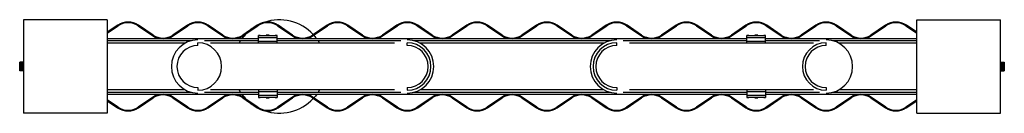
# Paper-space layout '_Inferior' of a CAD drawing. Header units: millimetres. Extents: x -529 to 529, y -50 to 50.
import ezdxf

# ---------------------------------------------------------------- set-up
doc = ezdxf.new("R2010")
doc.units = ezdxf.units.MM

psp = doc.layouts.new('_Inferior')

# ---------------------------------------------------------------- linework, layer by layer
at = {"color": 7, "linetype": 'Continuous', "lineweight": 25}
for p, q in [((-525, 50), (-525, -50)), ((-435, 50), (-525, 50)), ((-435, 50), (-435, -50)), ((-423.7, 44.2), (-435, 36.6)), ((-435, 35.6), (-423.2, 43.5)), ((-401.8, 43.5), (-386.2, 33)), ((-385.7, 33.7), (-401.3, 44.2)), ((-348.7, 44.2), (-364.3, 33.7)), ((-363.8, 33), (-348.2, 43.5)), ((-326.8, 43.5), (-311.2, 33)), ((-310.7, 33.7), (-326.3, 44.2)), ((-273.7, 44.2), (-289.3, 33.7)), ((-288.8, 33), (-273.2, 43.5)), ((-251.8, 43.5), (-236.2, 33)), ((-235.7, 33.7), (-251.3, 44.2)), ((-198.7, 44.2), (-214.3, 33.7)), ((-213.8, 33), (-198.2, 43.5)), ((-176.8, 43.5), (-161.2, 33)), ((-160.7, 33.7), (-176.3, 44.2)), ((-123.6, 44.3), (-139.3, 33.7)), ((-138.8, 33), (-123.2, 43.6)), ((-101.8, 43.5), (-86.2, 33)), ((-85.7, 33.7), (-101.3, 44.2)), ((-48.7, 44.2), (-64.3, 33.7)), ((-63.8, 33), (-48.2, 43.5)), ((-26.8, 43.5), (-11.2, 33)), ((-10.7, 33.7), (-26.3, 44.2)), ((26.3, 44.2), (10.7, 33.7)), ((11.2, 33), (26.8, 43.5)), ((48.2, 43.5), (63.8, 33)), ((64.3, 33.7), (48.7, 44.2)), ((101.3, 44.2), (85.7, 33.7)), ((86.2, 33), (101.8, 43.5)), ((123.2, 43.6), (138.8, 33)), ((139.3, 33.7), (123.6, 44.3)), ((176.3, 44.2), (160.7, 33.7)), ((161.2, 33), (176.8, 43.5)), ((198.2, 43.5), (213.8, 33)), ((214.3, 33.7), (198.7, 44.2)), ((251.3, 44.2), (235.7, 33.7)), ((236.2, 33), (251.8, 43.5)), ((273.2, 43.5), (288.8, 33)), ((289.3, 33.7), (273.7, 44.2)), ((326.3, 44.2), (310.7, 33.7)), ((311.2, 33), (326.8, 43.5)), ((348.2, 43.5), (363.8, 33)), ((364.3, 33.7), (348.7, 44.2)), ((401.2, 44.2), (385.7, 33.7)), ((386.2, 33), (401.7, 43.5)), ((423.3, 43.5), (435, 35.6)), ((435, 36.6), (423.8, 44.2)), ((435, -50), (435, 50)), ((435, 50), (525, 50)), ((525, -50), (525, 50)), ((-272.5, 25), (-272.5, 33.3)), ((-272.5, 33), (-252.5, 33)), ((-270.5, 33.3), (-264, 33.3)), ((-264, 33.6), (-264, 33.2)), ((-261, 33.6), (-264, 33.6)), ((-261, 33.2), (-261, 33.6)), ((-261, 33.3), (-254.5, 33.3)), ((-252.5, 25), (-252.5, 33.3)), ((252.5, 25), (252.5, 33.3)), ((252.5, 33), (272.5, 33)), ((254.5, 33.3), (261, 33.3)), ((261, 33.6), (261, 33.2)), ((264, 33.6), (261, 33.6)), ((264, 33.2), (264, 33.6)), ((264, 33.3), (270.5, 33.3)), ((272.5, 25), (272.5, 33.3)), ((-272.5, 29.6), (-435, 29.6)), ((-344.5, 27.6), (-435, 27.6)), ((-351.2, 25), (-435, 25)), ((-337.5, 22.5), (-337.5, 25.4)), ((-272.5, 27.6), (-330.5, 27.6)), ((-126.2, 25), (-323.8, 25)), ((-293.3, 25), (-291.7, 27.6)), ((-272.5, 30.9), (-252.5, 30.9)), ((-272.5, 27.1), (-252.5, 27.1)), ((-272.5, 27), (-252.5, 27)), ((252.5, 29.6), (-252.5, 29.6)), ((-119.5, 27.6), (-252.5, 27.6)), ((-208.3, 27.6), (-206.7, 25)), ((-112.5, 22.5), (-112.5, 25.4)), ((105.5, 27.6), (-105.5, 27.6)), ((98.8, 25), (-98.8, 25)), ((112.5, 22.5), (112.5, 25.4)), ((252.5, 27.6), (119.5, 27.6)), ((323.8, 25), (126.2, 25)), ((252.5, 30.9), (272.5, 30.9)), ((252.5, 27.1), (272.5, 27.1)), ((252.5, 27), (272.5, 27)), ((435, 29.6), (272.5, 29.6)), ((330.5, 27.6), (272.5, 27.6)), ((337.5, 22.5), (337.5, 25.4)), ((435, 27.6), (344.5, 27.6)), ((435, 25), (351.2, 25)), ((-529, -4.4), (-529, 4.4)), ((-525, 3.9), (-529, 3.9)), ((-525, 3.6), (-529, 3.6)), ((-525, 3.1), (-529, 3.1)), ((-525, 2.6), (-529, 2.6)), ((-525, 2), (-529, 2)), ((-525, 1.4), (-529, 1.4)), ((-525, 0.7), (-529, 0.7)), ((-525, 0), (-529, 0)), ((-525.1, 4.5), (-528.9, 4.5)), ((-528.9, 4.5), (-528.9, 4.5)), ((-525.1, 4.5), (-528.9, 4.5)), ((-525.1, 4.3), (-528.9, 4.3)), ((-528.9, 4.4), (-528.9, 4.3)), ((-525.1, 4.4), (-528.9, 4.4)), ((-528.9, 4.2), (-528.9, 4.1)), ((-525.1, 4.2), (-528.9, 4.2)), ((-525.1, 4.1), (-528.9, 4.1)), ((-528.9, 3.9), (-528.9, 3.8)), ((-525.1, 3.9), (-528.9, 3.9)), ((-525.1, 3.8), (-528.9, 3.8)), ((-528.9, 3.5), (-528.9, 3.4)), ((-525.1, 3.5), (-528.9, 3.5)), ((-525.1, 3.4), (-528.9, 3.4)), ((-528.9, 3), (-528.9, 2.8)), ((-525.1, 3), (-528.9, 3)), ((-525.1, 2.8), (-528.9, 2.8)), ((-528.9, 2.4), (-528.9, 2.3)), ((-525.1, 2.4), (-528.9, 2.4)), ((-525.1, 2.3), (-528.9, 2.3)), ((-528.9, 1.8), (-528.9, 1.6)), ((-525.1, 1.8), (-528.9, 1.8)), ((-525.1, 1.6), (-528.9, 1.6)), ((-528.9, 1.2), (-528.9, 0.9)), ((-525.1, 1.2), (-528.9, 1.2)), ((-525.1, 0.9), (-528.9, 0.9)), ((-528.9, 0.5), (-528.9, 0.2)), ((-525.1, 0.5), (-528.9, 0.5)), ((-525.1, 0.2), (-528.9, 0.2)), ((-525.1, 4.5), (-525.1, 4.5)), ((-525.1, 4.3), (-525.1, 4.4)), ((-525.1, 4.1), (-525.1, 4.2)), ((-525.1, 3.8), (-525.1, 3.9)), ((-525.1, 3.4), (-525.1, 3.5)), ((-525.1, 2.8), (-525.1, 3)), ((-525.1, 2.3), (-525.1, 2.4)), ((-525.1, 1.6), (-525.1, 1.8)), ((-525.1, 0.9), (-525.1, 1.2)), ((-525.1, 0.2), (-525.1, 0.5)), ((525, 3.9), (529, 3.9)), ((525, 3.6), (529, 3.6)), ((525, 3.1), (529, 3.1)), ((525, 2.6), (529, 2.6)), ((525, 2), (529, 2)), ((525, 1.4), (529, 1.4)), ((525, 0.7), (529, 0.7)), ((525.1, 4.5), (528.9, 4.5)), ((525.1, 4.5), (525.1, 4.5)), ((525.1, 4.5), (528.9, 4.5)), ((525.1, 4.3), (528.9, 4.3)), ((525.1, 4.4), (525.1, 4.3)), ((525.1, 4.4), (528.9, 4.4)), ((525.1, 4.2), (525.1, 4.1)), ((525.1, 4.2), (528.9, 4.2)), ((525.1, 4.1), (528.9, 4.1)), ((525.1, 3.9), (525.1, 3.8)), ((525.1, 3.9), (528.9, 3.9)), ((525.1, 3.8), (528.9, 3.8)), ((525.1, 3.5), (525.1, 3.4)), ((525.1, 3.5), (528.9, 3.5)), ((525.1, 3.4), (528.9, 3.4)), ((525.1, 3), (525.1, 2.8)), ((525.1, 3), (528.9, 3)), ((525.1, 2.8), (528.9, 2.8)), ((525.1, 2.4), (525.1, 2.3)), ((525.1, 2.4), (528.9, 2.4)), ((525.1, 2.3), (528.9, 2.3)), ((525.1, 1.8), (528.9, 1.8)), ((525.1, 1.8), (525.1, 1.6)), ((525.1, 1.6), (528.9, 1.6)), ((525.1, 1.2), (525.1, 0.9)), ((525.1, 1.2), (528.9, 1.2)), ((525.1, 0.9), (528.9, 0.9)), ((525.1, 0.5), (528.9, 0.5)), ((525.1, 0.5), (525.1, 0.2)), ((525.1, 0.2), (528.9, 0.2)), ((528.9, 4.5), (528.9, 4.5)), ((528.9, 4.3), (528.9, 4.4)), ((528.9, 4.1), (528.9, 4.2)), ((528.9, 3.8), (528.9, 3.9)), ((528.9, 3.4), (528.9, 3.5)), ((528.9, 2.8), (528.9, 3)), ((528.9, 2.3), (528.9, 2.4)), ((528.9, 1.6), (528.9, 1.8)), ((528.9, 0.9), (528.9, 1.2)), ((528.9, 0.2), (528.9, 0.5)), ((529, 4.4), (529, -4.4)), ((-525, -0.7), (-529, -0.7)), ((-525, -1.4), (-529, -1.4)), ((-525, -2), (-529, -2)), ((-525, -2.6), (-529, -2.6)), ((-525, -3.1), (-529, -3.1)), ((-525, -3.6), (-529, -3.6)), ((-525, -3.9), (-529, -3.9)), ((-525.1, -0.3), (-528.9, -0.3)), ((-528.9, -0.3), (-528.9, -0.5)), ((-525.1, -0.5), (-528.9, -0.5)), ((-528.9, -0.9), (-528.9, -1.2)), ((-525.1, -0.9), (-528.9, -0.9)), ((-525.1, -1.2), (-528.9, -1.2)), ((-528.9, -1.6), (-528.9, -1.8)), ((-525.1, -1.6), (-528.9, -1.6)), ((-525.1, -1.8), (-528.9, -1.8)), ((-528.9, -2.3), (-528.9, -2.4)), ((-525.1, -2.3), (-528.9, -2.3)), ((-525.1, -2.4), (-528.9, -2.4)), ((-528.9, -2.8), (-528.9, -3)), ((-525.1, -2.8), (-528.9, -2.8)), ((-525.1, -3), (-528.9, -3)), ((-528.9, -3.4), (-528.9, -3.5)), ((-525.1, -3.4), (-528.9, -3.4)), ((-525.1, -3.5), (-528.9, -3.5)), ((-525.1, -3.8), (-528.9, -3.8)), ((-528.9, -3.8), (-528.9, -3.9)), ((-525.1, -3.9), (-528.9, -3.9)), ((-528.9, -4.1), (-528.9, -4.2)), ((-525.1, -4.1), (-528.9, -4.1)), ((-525.1, -4.2), (-528.9, -4.2)), ((-525.1, -4.4), (-528.9, -4.4)), ((-528.9, -4.4), (-528.9, -4.4)), ((-525.1, -4.4), (-528.9, -4.4)), ((-528.9, -4.5), (-528.9, -4.5)), ((-525.1, -4.5), (-528.9, -4.5)), ((-525.1, -4.5), (-528.9, -4.5)), ((-525.1, -0.5), (-525.1, -0.3)), ((-525.1, -1.2), (-525.1, -0.9)), ((-525.1, -1.8), (-525.1, -1.6)), ((-525.1, -2.4), (-525.1, -2.3)), ((-525.1, -3), (-525.1, -2.8)), ((-525.1, -3.5), (-525.1, -3.4)), ((-525.1, -3.9), (-525.1, -3.8)), ((-525.1, -4.2), (-525.1, -4.1)), ((-525.1, -4.4), (-525.1, -4.4)), ((-525.1, -4.5), (-525.1, -4.5)), ((525, 0), (529, 0)), ((525, -0.7), (529, -0.7)), ((525, -1.4), (529, -1.4)), ((525, -2), (529, -2)), ((525, -2.6), (529, -2.6)), ((525, -3.1), (529, -3.1)), ((525, -3.6), (529, -3.6)), ((525, -3.9), (529, -3.9)), ((525.1, -0.3), (528.9, -0.3)), ((525.1, -0.3), (525.1, -0.5)), ((525.1, -0.5), (528.9, -0.5)), ((525.1, -0.9), (528.9, -0.9)), ((525.1, -0.9), (525.1, -1.2)), ((525.1, -1.2), (528.9, -1.2)), ((525.1, -1.6), (528.9, -1.6)), ((525.1, -1.6), (525.1, -1.8)), ((525.1, -1.8), (528.9, -1.8)), ((525.1, -2.3), (525.1, -2.4)), ((525.1, -2.3), (528.9, -2.3)), ((525.1, -2.4), (528.9, -2.4)), ((525.1, -2.8), (525.1, -3)), ((525.1, -2.8), (528.9, -2.8)), ((525.1, -3), (528.9, -3)), ((525.1, -3.4), (525.1, -3.5)), ((525.1, -3.4), (528.9, -3.4)), ((525.1, -3.5), (528.9, -3.5)), ((525.1, -3.8), (525.1, -3.9)), ((525.1, -3.8), (528.9, -3.8)), ((525.1, -3.9), (528.9, -3.9)), ((525.1, -4.1), (528.9, -4.1)), ((525.1, -4.1), (525.1, -4.2)), ((525.1, -4.2), (528.9, -4.2)), ((525.1, -4.4), (528.9, -4.4)), ((525.1, -4.4), (525.1, -4.4)), ((525.1, -4.4), (528.9, -4.4)), ((525.1, -4.5), (525.1, -4.5)), ((525.1, -4.5), (528.9, -4.5)), ((525.1, -4.5), (528.9, -4.5)), ((528.9, -0.5), (528.9, -0.3)), ((528.9, -1.2), (528.9, -0.9)), ((528.9, -1.8), (528.9, -1.6)), ((528.9, -2.4), (528.9, -2.3)), ((528.9, -3), (528.9, -2.8)), ((528.9, -3.5), (528.9, -3.4)), ((528.9, -3.9), (528.9, -3.8)), ((528.9, -4.2), (528.9, -4.1)), ((528.9, -4.4), (528.9, -4.4)), ((528.9, -4.5), (528.9, -4.5)), ((-351.2, -25), (-435, -25)), ((-435, -27.6), (-344.5, -27.6)), ((-435, -29.6), (-272.5, -29.6)), ((-337.5, -22.5), (-337.5, -25.4)), ((-330.5, -27.6), (-272.5, -27.6)), ((-126.2, -25), (-323.8, -25)), ((-291.7, -27.6), (-293.3, -25)), ((-272.5, -25), (-272.5, -33.3)), ((-252.5, -27), (-272.5, -27)), ((-252.5, -27.1), (-272.5, -27.1)), ((-252.5, -30.9), (-272.5, -30.9)), ((-252.5, -25), (-252.5, -33.3)), ((-252.5, -27.6), (-119.5, -27.6)), ((-252.5, -29.6), (252.5, -29.6)), ((-206.7, -25), (-208.3, -27.6)), ((-112.5, -22.5), (-112.5, -25.4)), ((-105.5, -27.6), (105.5, -27.6)), ((98.8, -25), (-98.8, -25)), ((112.5, -22.5), (112.5, -25.4)), ((119.5, -27.6), (252.5, -27.6)), ((323.8, -25), (126.2, -25)), ((252.5, -25), (252.5, -33.3)), ((272.5, -27), (252.5, -27)), ((272.5, -27.1), (252.5, -27.1)), ((272.5, -30.9), (252.5, -30.9)), ((272.5, -25), (272.5, -33.3)), ((272.5, -27.6), (330.5, -27.6)), ((272.5, -29.6), (435, -29.6)), ((337.5, -22.5), (337.5, -25.4)), ((344.5, -27.6), (435, -27.6)), ((435, -25), (351.2, -25)), ((-423.3, -43.5), (-435, -35.6)), ((-435, -36.6), (-423.8, -44.2)), ((-386.2, -33), (-401.7, -43.5)), ((-401.2, -44.2), (-385.7, -33.7)), ((-364.3, -33.7), (-348.7, -44.2)), ((-348.2, -43.5), (-363.8, -33)), ((-311.2, -33), (-326.8, -43.5)), ((-326.3, -44.2), (-310.7, -33.7)), ((-289.3, -33.7), (-273.7, -44.2)), ((-273.2, -43.5), (-288.8, -33)), ((-252.5, -33), (-272.5, -33)), ((-264, -33.3), (-270.5, -33.3)), ((-264, -33.2), (-264, -33.6)), ((-264, -33.6), (-261, -33.6)), ((-261, -33.6), (-261, -33.2)), ((-254.5, -33.3), (-261, -33.3)), ((-236.2, -33), (-251.8, -43.5)), ((-251.3, -44.2), (-235.7, -33.7)), ((-214.3, -33.7), (-198.7, -44.2)), ((-198.2, -43.5), (-213.8, -33)), ((-161.2, -33), (-176.8, -43.5)), ((-176.3, -44.2), (-160.7, -33.7)), ((-139.3, -33.7), (-123.6, -44.3)), ((-123.2, -43.6), (-138.8, -33)), ((-86.2, -33), (-101.8, -43.5)), ((-101.3, -44.2), (-85.7, -33.7)), ((-64.3, -33.7), (-48.7, -44.2)), ((-48.2, -43.5), (-63.8, -33)), ((-11.2, -33), (-26.8, -43.5)), ((-26.3, -44.2), (-10.7, -33.7)), ((10.7, -33.7), (26.3, -44.2)), ((26.8, -43.5), (11.2, -33)), ((63.8, -33), (48.2, -43.5)), ((48.7, -44.2), (64.3, -33.7)), ((85.7, -33.7), (101.3, -44.2)), ((101.8, -43.5), (86.2, -33)), ((138.8, -33), (123.2, -43.6)), ((123.6, -44.3), (139.3, -33.7)), ((160.7, -33.7), (176.3, -44.2)), ((176.8, -43.5), (161.2, -33)), ((213.8, -33), (198.2, -43.5)), ((198.7, -44.2), (214.3, -33.7)), ((235.7, -33.7), (251.3, -44.2)), ((251.8, -43.5), (236.2, -33)), ((272.5, -33), (252.5, -33)), ((261, -33.3), (254.5, -33.3)), ((261, -33.2), (261, -33.6)), ((261, -33.6), (264, -33.6)), ((264, -33.6), (264, -33.2)), ((270.5, -33.3), (264, -33.3)), ((288.8, -33), (273.2, -43.5)), ((273.7, -44.2), (289.3, -33.7)), ((310.7, -33.7), (326.3, -44.2)), ((326.8, -43.5), (311.2, -33)), ((363.8, -33), (348.2, -43.5)), ((348.7, -44.2), (364.3, -33.7)), ((385.7, -33.7), (401.3, -44.2)), ((401.8, -43.5), (386.2, -33)), ((435, -35.6), (423.2, -43.5)), ((423.7, -44.2), (435, -36.6)), ((-435, -50), (-525, -50)), ((435, -50), (525, -50))]:
    psp.add_line(p, q, dxfattribs=at)
at = {"color": 8, "linetype": 'Continuous', "lineweight": 25}
for p, q in [((-262.5, 33.6), (-262.5, 33.1)), ((262.5, 33.6), (262.5, 33.1)), ((-262.5, -33.6), (-262.5, -33.1)), ((262.5, -33.6), (262.5, -33.1))]:
    psp.add_line(p, q, dxfattribs=at)
at = {"color": 7, "linetype": 'Continuous', "lineweight": 25, "flags": 128}
for points in [[(-213, 33.6), (-211, 31.2), (-209.7, 29.6)], [(-209.7, -29.6), (-211.2, -31.6), (-213, -33.6)]]:
    psp.add_lwpolyline(points, dxfattribs=at)
at = {"color": 7, "linetype": 'Continuous', "lineweight": 25}
for centre, radius, start, end in [((-412.5, 27.6), 20, 56.0268, 123.9732), ((-412.5, 27.6), 19.2, 56.0268, 123.9732), ((-337.5, 27.6), 20, 56.0268, 123.9732), ((-337.5, 27.6), 19.2, 56.0268, 123.9732), ((-250, 0), 50, 120.2499, 127.6965), ((-262.5, 27.6), 20, 56.0268, 123.9732), ((-262.5, 27.6), 19.2, 56.0268, 123.9732), ((-250, 0), 50, 43.1611, 109.0873), ((-187.5, 27.6), 20, 56.0268, 123.9732), ((-187.5, 27.6), 19.2, 56.0268, 123.9732), ((-112.5, 27.6), 20, 56.0261, 123.6997), ((-112.5, 27.6), 19.2, 56.0261, 123.6941), ((-37.5, 27.6), 20, 56.0268, 123.9732), ((-37.5, 27.6), 19.2, 56.0268, 123.9732), ((37.5, 27.6), 20, 56.0268, 123.9732), ((37.5, 27.6), 19.2, 56.0268, 123.9732), ((112.5, 27.6), 20, 56.3003, 123.9739), ((112.5, 27.6), 19.2, 56.3059, 123.9739), ((187.5, 27.6), 20, 56.0268, 123.9732), ((187.5, 27.6), 19.2, 56.0268, 123.9732), ((262.5, 27.6), 20, 56.0268, 123.9732), ((262.5, 27.6), 19.2, 56.0268, 123.9732), ((337.5, 27.6), 20, 56.0268, 123.9732), ((337.5, 27.6), 19.2, 56.0268, 123.9732), ((412.5, 27.6), 20, 55.7533, 124.2467), ((412.5, 27.6), 19.2, 55.7477, 124.2523), ((-375, 49.6), 20, 236.0268, 303.9732), ((-375, 49.6), 19.2, 236.0268, 303.9732), ((-300, 49.6), 20, 236.0268, 303.9732), ((-300, 49.6), 19.2, 236.0268, 303.9732), ((-250, 0), 50, 134.8942, 143.665), ((-271, -0.1), 33.4, 89.1415, 92.5771), ((-254, -0.1), 33.4, 87.4229, 90.8585), ((-225, 49.6), 20, 236.0268, 303.9732), ((-225, 49.6), 19.2, 236.0268, 303.9732), ((-150, 49.6), 20, 236.0268, 303.9732), ((-150, 49.6), 19.2, 236.0268, 303.9732), ((-75, 49.6), 20, 236.0261, 303.9732), ((-75, 49.6), 19.2, 236.0261, 303.9732), ((0, 49.6), 20, 236.0268, 303.9732), ((0, 49.6), 19.2, 236.0268, 303.9732), ((75, 49.6), 20, 236.0268, 303.9739), ((75, 49.6), 19.2, 236.0268, 303.9739), ((150, 49.6), 20, 236.0268, 303.9732), ((150, 49.6), 19.2, 236.0268, 303.9732), ((225, 49.6), 20, 236.0268, 303.9732), ((225, 49.6), 19.2, 236.0268, 303.9732), ((254, -0.1), 33.4, 89.1415, 92.5771), ((271, -0.1), 33.4, 87.4229, 90.8585), ((300, 49.6), 20, 236.0268, 303.9732), ((300, 49.6), 19.2, 236.0268, 303.9732), ((375, 49.6), 20, 236.0268, 303.9732), ((375, 49.6), 19.2, 236.0268, 303.9732), ((-337.5, 0), 28.5, 90, 270), ((-337.5, 0), 22.5, 90, 270), ((-337.5, 0), 25.4, 270, 90), ((-112.5, 0), 28.5, 270, 90), ((-112.5, 0), 25.4, 270, 90), ((-112.5, 0), 22.5, 270, 90), ((112.5, 0), 28.5, 90, 270), ((112.5, 0), 25.4, 90, 270), ((112.5, 0), 22.5, 90, 270), ((337.5, 0), 25.4, 90, 270), ((337.5, 0), 22.5, 90, 270), ((337.5, 0), 28.5, 270, 90), ((-375, -49.6), 20, 56.0268, 123.9732), ((-375, -49.6), 19.2, 56.0268, 123.9732), ((-300, -49.6), 20, 56.0268, 123.9732), ((-300, -49.6), 19.2, 56.0268, 123.9732), ((-250, 0), 50, 216.335, 225.1044), ((-225, -49.6), 20, 56.0268, 123.9732), ((-225, -49.6), 19.2, 56.0268, 123.9732), ((-150, -49.6), 20, 56.0268, 123.9732), ((-150, -49.6), 19.2, 56.0268, 123.9732), ((-75, -49.6), 20, 56.0268, 123.9739), ((-75, -49.6), 19.2, 56.0268, 123.9739), ((0, -49.6), 20, 56.0268, 123.9732), ((0, -49.6), 19.2, 56.0268, 123.9732), ((75, -49.6), 20, 56.0261, 123.9732), ((75, -49.6), 19.2, 56.0261, 123.9732), ((150, -49.6), 20, 56.0268, 123.9732), ((150, -49.6), 19.2, 56.0268, 123.9732), ((225, -49.6), 20, 56.0268, 123.9732), ((225, -49.6), 19.2, 56.0268, 123.9732), ((300, -49.6), 20, 56.0268, 123.9732), ((300, -49.6), 19.2, 56.0268, 123.9732), ((375, -49.6), 20, 56.0268, 123.9732), ((375, -49.6), 19.2, 56.0268, 123.9732), ((-250, 0), 50, 232.2995, 239.7541), ((-271, 0.1), 33.4, 267.4229, 270.8585), ((-250, 0), 50, 250.9121, 316.8386), ((-254, 0.1), 33.4, 269.1415, 272.5771), ((254, 0.1), 33.4, 267.4229, 270.8585), ((271, 0.1), 33.4, 269.1415, 272.5771), ((-412.5, -27.6), 20, 235.7533, 304.2467), ((-412.5, -27.6), 19.2, 235.7477, 304.2523), ((-337.5, -27.6), 20, 236.0268, 303.9732), ((-337.5, -27.6), 19.2, 236.0268, 303.9732), ((-262.5, -27.6), 20, 236.0268, 303.9732), ((-262.5, -27.6), 19.2, 236.0268, 303.9732), ((-187.5, -27.6), 20, 236.0268, 303.9732), ((-187.5, -27.6), 19.2, 236.0268, 303.9732), ((-112.5, -27.6), 20, 236.3003, 303.9739), ((-112.5, -27.6), 19.2, 236.3059, 303.9739), ((-37.5, -27.6), 20, 236.0268, 303.9732), ((-37.5, -27.6), 19.2, 236.0268, 303.9732), ((37.5, -27.6), 20, 236.0268, 303.9732), ((37.5, -27.6), 19.2, 236.0268, 303.9732), ((112.5, -27.6), 20, 236.0261, 303.6997), ((112.5, -27.6), 19.2, 236.0261, 303.6941), ((187.5, -27.6), 20, 236.0268, 303.9732), ((187.5, -27.6), 19.2, 236.0268, 303.9732), ((262.5, -27.6), 20, 236.0268, 303.9732), ((262.5, -27.6), 19.2, 236.0268, 303.9732), ((337.5, -27.6), 20, 236.0268, 303.9732), ((337.5, -27.6), 19.2, 236.0268, 303.9732), ((412.5, -27.6), 20, 236.0268, 303.9732), ((412.5, -27.6), 19.2, 236.0268, 303.9732)]:
    psp.add_arc(centre, radius, start, end, dxfattribs=at)
for points, knots in [([(-528.9, 4.5), (-528.9, 4.5), (-528.9, 4.5), (-528.9, 4.5), (-528.9, 4.5), (-529, 4.5), (-529, 4.4), (-529, 4.4), (-529, 4.4), (-529, 4.4), (-529, 4.3)], [0, 0, 0, 0, 0.052206, 0.10848, 0.173968, 0.252013, 0.366823, 0.502732, 0.736895, 1, 1, 1, 1]), ([(-529, 4.4), (-529, 4.4), (-529, 4.4), (-529, 4.4), (-529, 4.5), (-529, 4.5), (-528.9, 4.5), (-528.9, 4.5), (-528.9, 4.5), (-528.9, 4.5)], [0, 0, 0, 0, 0.260652, 0.495902, 0.629272, 0.747123, 0.848219, 0.929036, 1, 1, 1, 1]), ([(-528.9, 4.5), (-528.9, 4.5), (-528.9, 4.5), (-528.9, 4.5), (-528.9, 4.5), (-529, 4.5), (-529, 4.5), (-529, 4.4), (-529, 4.4), (-529, 4.4), (-529, 4.4)], [0, 0, 0, 0, 0.052206, 0.10848, 0.173967, 0.252013, 0.366822, 0.502732, 0.736895, 1, 1, 1, 1]), ([(-528.9, 4.3), (-528.9, 4.3), (-528.9, 4.3), (-528.9, 4.3), (-528.9, 4.3), (-529, 4.3), (-529, 4.3), (-529, 4.3), (-529, 4.2), (-529, 4.2), (-529, 4.2)], [0, 0, 0, 0, 0.052206, 0.10848, 0.173968, 0.252014, 0.366823, 0.502733, 0.736895, 1, 1, 1, 1]), ([(-529, 4.3), (-529, 4.3), (-529, 4.4), (-529, 4.4), (-529, 4.4), (-529, 4.4), (-528.9, 4.4), (-528.9, 4.4), (-528.9, 4.4), (-528.9, 4.4)], [0, 0, 0, 0, 0.260652, 0.495902, 0.629272, 0.747122, 0.848218, 0.929036, 1, 1, 1, 1]), ([(-529, 4.2), (-529, 4.2), (-529, 4.2), (-529, 4.2), (-529, 4.2), (-529, 4.2), (-528.9, 4.2), (-528.9, 4.2), (-528.9, 4.2), (-528.9, 4.2)], [0, 0, 0, 0, 0.260652, 0.495902, 0.629272, 0.747122, 0.848218, 0.929036, 1, 1, 1, 1]), ([(-528.9, 4.1), (-528.9, 4.1), (-528.9, 4.1), (-528.9, 4.1), (-528.9, 4.1), (-529, 4.1), (-529, 4.1), (-529, 4), (-529, 4), (-529, 3.9), (-529, 3.9)], [0, 0, 0, 0, 0.052206, 0.10848, 0.173968, 0.252014, 0.366824, 0.502734, 0.736896, 1, 1, 1, 1]), ([(-529, 3.9), (-529, 3.9), (-529, 3.9), (-529, 3.9), (-529, 3.9), (-529, 3.9), (-528.9, 3.9), (-528.9, 3.9), (-528.9, 3.9), (-528.9, 3.9)], [0, 0, 0, 0, 0.260652, 0.4959016, 0.6292718, 0.7471223, 0.8482183, 0.9290356, 1, 1, 1, 1]), ([(-528.9, 3.8), (-528.9, 3.8), (-528.9, 3.8), (-528.9, 3.8), (-528.9, 3.8), (-529, 3.7), (-529, 3.7), (-529, 3.7), (-529, 3.6), (-529, 3.6), (-529, 3.6)], [0, 0, 0, 0, 0.0522057, 0.1084799, 0.1739678, 0.2520134, 0.3668229, 0.5027327, 0.7368951, 1, 1, 1, 1]), ([(-529, 3.6), (-529, 3.6), (-529, 3.5), (-529, 3.5), (-529, 3.5), (-529, 3.5), (-528.9, 3.5), (-528.9, 3.5), (-528.9, 3.5), (-528.9, 3.5)], [0, 0, 0, 0, 0.260652, 0.495902, 0.629272, 0.747123, 0.848219, 0.929036, 1, 1, 1, 1]), ([(-528.9, 3.4), (-528.9, 3.4), (-528.9, 3.4), (-528.9, 3.3), (-528.9, 3.3), (-529, 3.3), (-529, 3.3), (-529, 3.2), (-529, 3.2), (-529, 3.1), (-529, 3.1)], [0, 0, 0, 0, 0.052206, 0.10848, 0.173968, 0.252013, 0.366822, 0.502732, 0.736895, 1, 1, 1, 1]), ([(-529, 3.1), (-529, 3.1), (-529, 3.1), (-529, 3.1), (-529, 3), (-529, 3), (-528.9, 3), (-528.9, 3), (-528.9, 3), (-528.9, 3)], [0, 0, 0, 0, 0.260652, 0.495902, 0.629273, 0.747124, 0.848219, 0.929036, 1, 1, 1, 1]), ([(-528.9, 2.8), (-528.9, 2.8), (-528.9, 2.8), (-528.9, 2.8), (-528.9, 2.8), (-529, 2.8), (-529, 2.8), (-529, 2.7), (-529, 2.7), (-529, 2.6), (-529, 2.6)], [0, 0, 0, 0, 0.052206, 0.10848, 0.173967, 0.252013, 0.366822, 0.502731, 0.736894, 1, 1, 1, 1]), ([(-529, 2.6), (-529, 2.6), (-529, 2.5), (-529, 2.5), (-529, 2.5), (-529, 2.5), (-528.9, 2.5), (-528.9, 2.4), (-528.9, 2.4), (-528.9, 2.4)], [0, 0, 0, 0, 0.2606525, 0.4959025, 0.6292739, 0.7471251, 0.8482198, 0.9290362, 1, 1, 1, 1]), ([(-528.9, 2.3), (-528.9, 2.3), (-528.9, 2.3), (-528.9, 2.3), (-528.9, 2.2), (-529, 2.2), (-529, 2.2), (-529, 2.1), (-529, 2.1), (-529, 2), (-529, 2)], [0, 0, 0, 0, 0.0522056, 0.1084796, 0.1739673, 0.2520126, 0.3668218, 0.5027312, 0.7368943, 1, 1, 1, 1]), ([(-529, 2), (-529, 2), (-529, 1.9), (-529, 1.9), (-529, 1.9), (-529, 1.8), (-528.9, 1.8), (-528.9, 1.8), (-528.9, 1.8), (-528.9, 1.8)], [0, 0, 0, 0, 0.260653, 0.495903, 0.629276, 0.747127, 0.848221, 0.929037, 1, 1, 1, 1]), ([(-528.9, 1.6), (-528.9, 1.6), (-528.9, 1.6), (-528.9, 1.6), (-528.9, 1.6), (-529, 1.6), (-529, 1.5), (-529, 1.5), (-529, 1.4), (-529, 1.4), (-529, 1.4)], [0, 0, 0, 0, 0.052206, 0.10848, 0.173967, 0.252013, 0.366822, 0.502731, 0.736894, 1, 1, 1, 1]), ([(-529, 1.4), (-529, 1.3), (-529, 1.3), (-529, 1.2), (-529, 1.2), (-529, 1.2), (-528.9, 1.2), (-528.9, 1.2), (-528.9, 1.2), (-528.9, 1.2)], [0, 0, 0, 0, 0.260653, 0.495903, 0.629275, 0.747126, 0.84822, 0.929036, 1, 1, 1, 1]), ([(-528.9, 0.9), (-528.9, 0.9), (-528.9, 0.9), (-528.9, 0.9), (-528.9, 0.9), (-529, 0.9), (-529, 0.9), (-529, 0.8), (-529, 0.8), (-529, 0.7), (-529, 0.7)], [0, 0, 0, 0, 0.052206, 0.10848, 0.173967, 0.252013, 0.366822, 0.502731, 0.736894, 1, 1, 1, 1]), ([(-529, 0.7), (-529, 0.7), (-529, 0.6), (-529, 0.6), (-529, 0.5), (-529, 0.5), (-528.9, 0.5), (-528.9, 0.5), (-528.9, 0.5), (-528.9, 0.5)], [0, 0, 0, 0, 0.260652, 0.495902, 0.629273, 0.747124, 0.848219, 0.929036, 1, 1, 1, 1]), ([(-528.9, 0.2), (-528.9, 0.2), (-528.9, 0.2), (-528.9, 0.2), (-528.9, 0.2), (-529, 0.2), (-529, 0.2), (-529, 0.1), (-529, 0.1), (-529, 0), (-529, 0)], [0, 0, 0, 0, 0.052206, 0.10848, 0.173967, 0.252013, 0.366822, 0.502732, 0.736895, 1, 1, 1, 1]), ([(-529, 0), (-529, 0), (-529, -0.1), (-529, -0.1), (-529, -0.2), (-529, -0.2), (-528.9, -0.2), (-528.9, -0.2), (-528.9, -0.3), (-528.9, -0.3)], [0, 0, 0, 0, 0.260652, 0.495902, 0.629272, 0.747123, 0.848219, 0.929036, 1, 1, 1, 1]), ([(528.9, 4.5), (528.9, 4.5), (528.9, 4.5), (528.9, 4.5), (528.9, 4.5), (529, 4.5), (529, 4.5), (529, 4.4), (529, 4.4), (529, 4.4), (529, 4.4)], [0, 0, 0, 0, 0.052206, 0.10848, 0.173967, 0.252013, 0.366822, 0.502732, 0.736895, 1, 1, 1, 1]), ([(529, 4.3), (529, 4.4), (529, 4.4), (529, 4.4), (529, 4.4), (529, 4.5), (528.9, 4.5), (528.9, 4.5), (528.9, 4.5), (528.9, 4.5)], [0, 0, 0, 0, 0.260652, 0.495902, 0.629273, 0.747124, 0.848219, 0.929036, 1, 1, 1, 1]), ([(529, 4.4), (529, 4.4), (529, 4.4), (529, 4.4), (529, 4.5), (529, 4.5), (528.9, 4.5), (528.9, 4.5), (528.9, 4.5), (528.9, 4.5)], [0, 0, 0, 0, 0.260652, 0.495902, 0.629272, 0.747123, 0.848219, 0.929036, 1, 1, 1, 1]), ([(528.9, 4.4), (528.9, 4.4), (528.9, 4.4), (528.9, 4.4), (528.9, 4.4), (529, 4.4), (529, 4.4), (529, 4.4), (529, 4.4), (529, 4.3), (529, 4.3)], [0, 0, 0, 0, 0.052206, 0.10848, 0.173967, 0.252013, 0.366822, 0.502731, 0.736894, 1, 1, 1, 1]), ([(529, 4.2), (529, 4.2), (529, 4.2), (529, 4.3), (529, 4.3), (529, 4.3), (528.9, 4.3), (528.9, 4.3), (528.9, 4.3), (528.9, 4.3)], [0, 0, 0, 0, 0.260653, 0.495903, 0.629275, 0.747126, 0.84822, 0.929036, 1, 1, 1, 1]), ([(528.9, 4.2), (528.9, 4.2), (528.9, 4.2), (528.9, 4.2), (528.9, 4.2), (529, 4.2), (529, 4.2), (529, 4.2), (529, 4.2), (529, 4.2), (529, 4.2)], [0, 0, 0, 0, 0.052206, 0.10848, 0.173967, 0.252013, 0.366822, 0.502731, 0.736894, 1, 1, 1, 1]), ([(529, 3.9), (529, 3.9), (529, 4), (529, 4), (529, 4.1), (529, 4.1), (528.9, 4.1), (528.9, 4.1), (528.9, 4.1), (528.9, 4.1)], [0, 0, 0, 0, 0.2606529, 0.4959032, 0.6292756, 0.7471274, 0.848221, 0.9290367, 1, 1, 1, 1]), ([(528.9, 3.9), (528.9, 3.9), (528.9, 3.9), (528.9, 3.9), (528.9, 3.9), (529, 3.9), (529, 3.9), (529, 3.9), (529, 3.9), (529, 3.9), (529, 3.9)], [0, 0, 0, 0, 0.052206, 0.10848, 0.173967, 0.252013, 0.366822, 0.502731, 0.736894, 1, 1, 1, 1]), ([(529, 3.6), (529, 3.6), (529, 3.6), (529, 3.7), (529, 3.7), (529, 3.7), (528.9, 3.8), (528.9, 3.8), (528.9, 3.8), (528.9, 3.8)], [0, 0, 0, 0, 0.260653, 0.495902, 0.629274, 0.747125, 0.84822, 0.929036, 1, 1, 1, 1]), ([(528.9, 3.5), (528.9, 3.5), (528.9, 3.5), (528.9, 3.5), (528.9, 3.5), (529, 3.5), (529, 3.5), (529, 3.5), (529, 3.5), (529, 3.6), (529, 3.6)], [0, 0, 0, 0, 0.052206, 0.10848, 0.173967, 0.252013, 0.366822, 0.502731, 0.736894, 1, 1, 1, 1]), ([(529, 3.1), (529, 3.1), (529, 3.2), (529, 3.2), (529, 3.3), (529, 3.3), (528.9, 3.3), (528.9, 3.4), (528.9, 3.4), (528.9, 3.4)], [0, 0, 0, 0, 0.260652, 0.495902, 0.629273, 0.747124, 0.848219, 0.929036, 1, 1, 1, 1]), ([(528.9, 3), (528.9, 3), (528.9, 3), (528.9, 3), (528.9, 3), (529, 3), (529, 3), (529, 3.1), (529, 3.1), (529, 3.1), (529, 3.1)], [0, 0, 0, 0, 0.052206, 0.10848, 0.173968, 0.252013, 0.366822, 0.502732, 0.736895, 1, 1, 1, 1]), ([(529, 2.6), (529, 2.6), (529, 2.7), (529, 2.7), (529, 2.8), (529, 2.8), (528.9, 2.8), (528.9, 2.8), (528.9, 2.8), (528.9, 2.8)], [0, 0, 0, 0, 0.260652, 0.495902, 0.629272, 0.747123, 0.848219, 0.929036, 1, 1, 1, 1]), ([(528.9, 2.4), (528.9, 2.4), (528.9, 2.4), (528.9, 2.4), (528.9, 2.5), (529, 2.5), (529, 2.5), (529, 2.5), (529, 2.5), (529, 2.6), (529, 2.6)], [0, 0, 0, 0, 0.052206, 0.10848, 0.173968, 0.252013, 0.366823, 0.502733, 0.736895, 1, 1, 1, 1]), ([(529, 2), (529, 2), (529, 2.1), (529, 2.1), (529, 2.2), (529, 2.2), (528.9, 2.2), (528.9, 2.3), (528.9, 2.3), (528.9, 2.3)], [0, 0, 0, 0, 0.260652, 0.495902, 0.629272, 0.747122, 0.848218, 0.929036, 1, 1, 1, 1]), ([(528.9, 1.8), (528.9, 1.8), (528.9, 1.8), (528.9, 1.8), (528.9, 1.8), (529, 1.8), (529, 1.9), (529, 1.9), (529, 1.9), (529, 2), (529, 2)], [0, 0, 0, 0, 0.052206, 0.10848, 0.173968, 0.252014, 0.366824, 0.502734, 0.736896, 1, 1, 1, 1]), ([(529, 1.4), (529, 1.4), (529, 1.4), (529, 1.5), (529, 1.5), (529, 1.6), (528.9, 1.6), (528.9, 1.6), (528.9, 1.6), (528.9, 1.6)], [0, 0, 0, 0, 0.260652, 0.495902, 0.629272, 0.747122, 0.848218, 0.929036, 1, 1, 1, 1]), ([(528.9, 1.2), (528.9, 1.2), (528.9, 1.2), (528.9, 1.2), (528.9, 1.2), (529, 1.2), (529, 1.2), (529, 1.2), (529, 1.3), (529, 1.3), (529, 1.4)], [0, 0, 0, 0, 0.052206, 0.10848, 0.173968, 0.252014, 0.366823, 0.502733, 0.736895, 1, 1, 1, 1]), ([(529, 0.7), (529, 0.7), (529, 0.8), (529, 0.8), (529, 0.9), (529, 0.9), (528.9, 0.9), (528.9, 0.9), (528.9, 0.9), (528.9, 0.9)], [0, 0, 0, 0, 0.260652, 0.495902, 0.629272, 0.747122, 0.848218, 0.929036, 1, 1, 1, 1]), ([(528.9, 0.5), (528.9, 0.5), (528.9, 0.5), (528.9, 0.5), (528.9, 0.5), (529, 0.5), (529, 0.5), (529, 0.6), (529, 0.6), (529, 0.7), (529, 0.7)], [0, 0, 0, 0, 0.052206, 0.10848, 0.173968, 0.252013, 0.366823, 0.502732, 0.736895, 1, 1, 1, 1]), ([(529, 0), (529, 0), (529, 0.1), (529, 0.1), (529, 0.2), (529, 0.2), (528.9, 0.2), (528.9, 0.2), (528.9, 0.2), (528.9, 0.2)], [0, 0, 0, 0, 0.260652, 0.495902, 0.629272, 0.747123, 0.848219, 0.929036, 1, 1, 1, 1]), ([(-528.9, -0.5), (-528.9, -0.5), (-528.9, -0.5), (-528.9, -0.5), (-528.9, -0.5), (-529, -0.5), (-529, -0.5), (-529, -0.6), (-529, -0.6), (-529, -0.7), (-529, -0.7)], [0, 0, 0, 0, 0.052206, 0.10848, 0.173968, 0.252013, 0.366823, 0.502732, 0.736895, 1, 1, 1, 1]), ([(-529, -0.7), (-529, -0.7), (-529, -0.8), (-529, -0.8), (-529, -0.9), (-529, -0.9), (-528.9, -0.9), (-528.9, -0.9), (-528.9, -0.9), (-528.9, -0.9)], [0, 0, 0, 0, 0.260652, 0.495902, 0.629272, 0.747122, 0.848218, 0.929036, 1, 1, 1, 1]), ([(-528.9, -1.2), (-528.9, -1.2), (-528.9, -1.2), (-528.9, -1.2), (-528.9, -1.2), (-529, -1.2), (-529, -1.2), (-529, -1.3), (-529, -1.3), (-529, -1.3), (-529, -1.4)], [0, 0, 0, 0, 0.052206, 0.10848, 0.173968, 0.252014, 0.366823, 0.502733, 0.736895, 1, 1, 1, 1]), ([(-529, -1.4), (-529, -1.4), (-529, -1.4), (-529, -1.5), (-529, -1.5), (-529, -1.6), (-528.9, -1.6), (-528.9, -1.6), (-528.9, -1.6), (-528.9, -1.6)], [0, 0, 0, 0, 0.260652, 0.495902, 0.629272, 0.747122, 0.848218, 0.929036, 1, 1, 1, 1]), ([(-528.9, -1.8), (-528.9, -1.8), (-528.9, -1.8), (-528.9, -1.8), (-528.9, -1.8), (-529, -1.8), (-529, -1.9), (-529, -1.9), (-529, -1.9), (-529, -2), (-529, -2)], [0, 0, 0, 0, 0.052206, 0.10848, 0.173968, 0.252014, 0.366824, 0.502734, 0.736896, 1, 1, 1, 1]), ([(-529, -2), (-529, -2), (-529, -2.1), (-529, -2.1), (-529, -2.2), (-529, -2.2), (-528.9, -2.2), (-528.9, -2.3), (-528.9, -2.3), (-528.9, -2.3)], [0, 0, 0, 0, 0.260652, 0.495902, 0.629272, 0.747122, 0.848218, 0.929036, 1, 1, 1, 1]), ([(-528.9, -2.4), (-528.9, -2.4), (-528.9, -2.4), (-528.9, -2.4), (-528.9, -2.5), (-529, -2.5), (-529, -2.5), (-529, -2.5), (-529, -2.5), (-529, -2.6), (-529, -2.6)], [0, 0, 0, 0, 0.052206, 0.10848, 0.173968, 0.252013, 0.366823, 0.502733, 0.736895, 1, 1, 1, 1]), ([(-529, -2.6), (-529, -2.6), (-529, -2.7), (-529, -2.7), (-529, -2.8), (-529, -2.8), (-528.9, -2.8), (-528.9, -2.8), (-528.9, -2.8), (-528.9, -2.8)], [0, 0, 0, 0, 0.260652, 0.495902, 0.629272, 0.747123, 0.848219, 0.929036, 1, 1, 1, 1]), ([(-528.9, -3), (-528.9, -3), (-528.9, -3), (-528.9, -3), (-528.9, -3), (-529, -3), (-529, -3), (-529, -3.1), (-529, -3.1), (-529, -3.1), (-529, -3.1)], [0, 0, 0, 0, 0.052206, 0.10848, 0.173968, 0.252013, 0.366822, 0.502732, 0.736895, 1, 1, 1, 1]), ([(-529, -3.1), (-529, -3.1), (-529, -3.2), (-529, -3.2), (-529, -3.3), (-529, -3.3), (-528.9, -3.3), (-528.9, -3.4), (-528.9, -3.4), (-528.9, -3.4)], [0, 0, 0, 0, 0.260652, 0.495902, 0.629273, 0.747124, 0.848219, 0.929036, 1, 1, 1, 1]), ([(-528.9, -3.5), (-528.9, -3.5), (-528.9, -3.5), (-528.9, -3.5), (-528.9, -3.5), (-529, -3.5), (-529, -3.5), (-529, -3.5), (-529, -3.5), (-529, -3.6), (-529, -3.6)], [0, 0, 0, 0, 0.052206, 0.10848, 0.173967, 0.252013, 0.366822, 0.502731, 0.736894, 1, 1, 1, 1]), ([(-529, -3.6), (-529, -3.6), (-529, -3.6), (-529, -3.7), (-529, -3.7), (-529, -3.7), (-528.9, -3.8), (-528.9, -3.8), (-528.9, -3.8), (-528.9, -3.8)], [0, 0, 0, 0, 0.260653, 0.495902, 0.629274, 0.747125, 0.84822, 0.929036, 1, 1, 1, 1]), ([(-528.9, -3.9), (-528.9, -3.9), (-528.9, -3.9), (-528.9, -3.9), (-528.9, -3.9), (-529, -3.9), (-529, -3.9), (-529, -3.9), (-529, -3.9), (-529, -3.9), (-529, -3.9)], [0, 0, 0, 0, 0.052206, 0.10848, 0.173967, 0.252013, 0.366822, 0.502731, 0.736894, 1, 1, 1, 1]), ([(-529, -3.9), (-529, -3.9), (-529, -4), (-529, -4), (-529, -4.1), (-529, -4.1), (-528.9, -4.1), (-528.9, -4.1), (-528.9, -4.1), (-528.9, -4.1)], [0, 0, 0, 0, 0.2606529, 0.4959032, 0.6292756, 0.7471274, 0.848221, 0.9290367, 1, 1, 1, 1]), ([(-528.9, -4.2), (-528.9, -4.2), (-528.9, -4.2), (-528.9, -4.2), (-528.9, -4.2), (-529, -4.2), (-529, -4.2), (-529, -4.2), (-529, -4.2), (-529, -4.2), (-529, -4.2)], [0, 0, 0, 0, 0.052206, 0.10848, 0.173967, 0.252013, 0.366822, 0.502731, 0.736894, 1, 1, 1, 1]), ([(-529, -4.2), (-529, -4.2), (-529, -4.2), (-529, -4.3), (-529, -4.3), (-529, -4.3), (-528.9, -4.3), (-528.9, -4.3), (-528.9, -4.4), (-528.9, -4.4)], [0, 0, 0, 0, 0.260653, 0.495903, 0.629275, 0.747126, 0.84822, 0.929036, 1, 1, 1, 1]), ([(-528.9, -4.4), (-528.9, -4.4), (-528.9, -4.4), (-528.9, -4.4), (-528.9, -4.4), (-529, -4.4), (-529, -4.4), (-529, -4.4), (-529, -4.4), (-529, -4.4), (-529, -4.3)], [0, 0, 0, 0, 0.052206, 0.10848, 0.173967, 0.252013, 0.366822, 0.502731, 0.736894, 1, 1, 1, 1]), ([(-529, -4.3), (-529, -4.4), (-529, -4.4), (-529, -4.4), (-529, -4.4), (-529, -4.5), (-528.9, -4.5), (-528.9, -4.5), (-528.9, -4.5), (-528.9, -4.5)], [0, 0, 0, 0, 0.260652, 0.495902, 0.629273, 0.747124, 0.848219, 0.929036, 1, 1, 1, 1]), ([(-528.9, -4.5), (-528.9, -4.5), (-528.9, -4.5), (-528.9, -4.5), (-528.9, -4.5), (-529, -4.5), (-529, -4.5), (-529, -4.4), (-529, -4.4), (-529, -4.4), (-529, -4.4)], [0, 0, 0, 0, 0.052206, 0.10848, 0.173967, 0.252013, 0.366822, 0.502732, 0.736895, 1, 1, 1, 1]), ([(-529, -4.4), (-529, -4.4), (-529, -4.4), (-529, -4.4), (-529, -4.5), (-529, -4.5), (-528.9, -4.5), (-528.9, -4.5), (-528.9, -4.5), (-528.9, -4.5)], [0, 0, 0, 0, 0.260652, 0.495902, 0.629272, 0.747123, 0.848219, 0.929036, 1, 1, 1, 1]), ([(528.9, -0.3), (528.9, -0.3), (528.9, -0.3), (528.9, -0.2), (528.9, -0.2), (529, -0.2), (529, -0.2), (529, -0.1), (529, -0.1), (529, 0), (529, 0)], [0, 0, 0, 0, 0.052206, 0.10848, 0.173967, 0.252013, 0.366822, 0.502732, 0.736895, 1, 1, 1, 1]), ([(529, -0.7), (529, -0.7), (529, -0.6), (529, -0.6), (529, -0.5), (529, -0.5), (528.9, -0.5), (528.9, -0.5), (528.9, -0.5), (528.9, -0.5)], [0, 0, 0, 0, 0.260652, 0.495902, 0.629273, 0.747124, 0.848219, 0.929036, 1, 1, 1, 1]), ([(528.9, -0.9), (528.9, -0.9), (528.9, -0.9), (528.9, -0.9), (528.9, -0.9), (529, -0.9), (529, -0.9), (529, -0.8), (529, -0.8), (529, -0.7), (529, -0.7)], [0, 0, 0, 0, 0.052206, 0.10848, 0.173967, 0.252013, 0.366822, 0.502731, 0.736894, 1, 1, 1, 1]), ([(529, -1.4), (529, -1.3), (529, -1.3), (529, -1.3), (529, -1.2), (529, -1.2), (528.9, -1.2), (528.9, -1.2), (528.9, -1.2), (528.9, -1.2)], [0, 0, 0, 0, 0.260653, 0.495903, 0.629275, 0.747126, 0.84822, 0.929036, 1, 1, 1, 1]), ([(528.9, -1.6), (528.9, -1.6), (528.9, -1.6), (528.9, -1.6), (528.9, -1.6), (529, -1.6), (529, -1.5), (529, -1.5), (529, -1.4), (529, -1.4), (529, -1.4)], [0, 0, 0, 0, 0.052206, 0.10848, 0.173967, 0.252013, 0.366822, 0.502731, 0.736894, 1, 1, 1, 1]), ([(529, -2), (529, -2), (529, -1.9), (529, -1.9), (529, -1.9), (529, -1.8), (528.9, -1.8), (528.9, -1.8), (528.9, -1.8), (528.9, -1.8)], [0, 0, 0, 0, 0.260653, 0.495903, 0.629276, 0.747127, 0.848221, 0.929037, 1, 1, 1, 1]), ([(528.9, -2.3), (528.9, -2.3), (528.9, -2.3), (528.9, -2.3), (528.9, -2.2), (529, -2.2), (529, -2.2), (529, -2.1), (529, -2.1), (529, -2), (529, -2)], [0, 0, 0, 0, 0.0522056, 0.1084796, 0.1739673, 0.2520126, 0.3668218, 0.5027312, 0.7368943, 1, 1, 1, 1]), ([(529, -2.6), (529, -2.6), (529, -2.5), (529, -2.5), (529, -2.5), (529, -2.5), (528.9, -2.5), (528.9, -2.4), (528.9, -2.4), (528.9, -2.4)], [0, 0, 0, 0, 0.2606525, 0.4959025, 0.6292739, 0.7471251, 0.8482198, 0.9290362, 1, 1, 1, 1]), ([(528.9, -2.8), (528.9, -2.8), (528.9, -2.8), (528.9, -2.8), (528.9, -2.8), (529, -2.8), (529, -2.8), (529, -2.7), (529, -2.7), (529, -2.6), (529, -2.6)], [0, 0, 0, 0, 0.052206, 0.10848, 0.173967, 0.252013, 0.366822, 0.502731, 0.736894, 1, 1, 1, 1]), ([(529, -3.1), (529, -3.1), (529, -3.1), (529, -3.1), (529, -3), (529, -3), (528.9, -3), (528.9, -3), (528.9, -3), (528.9, -3)], [0, 0, 0, 0, 0.260652, 0.495902, 0.629273, 0.747124, 0.848219, 0.929036, 1, 1, 1, 1]), ([(528.9, -3.4), (528.9, -3.4), (528.9, -3.4), (528.9, -3.3), (528.9, -3.3), (529, -3.3), (529, -3.3), (529, -3.2), (529, -3.2), (529, -3.1), (529, -3.1)], [0, 0, 0, 0, 0.052206, 0.10848, 0.173968, 0.252013, 0.366822, 0.502732, 0.736895, 1, 1, 1, 1]), ([(529, -3.6), (529, -3.6), (529, -3.5), (529, -3.5), (529, -3.5), (529, -3.5), (528.9, -3.5), (528.9, -3.5), (528.9, -3.5), (528.9, -3.5)], [0, 0, 0, 0, 0.260652, 0.495902, 0.629272, 0.747123, 0.848219, 0.929036, 1, 1, 1, 1]), ([(528.9, -3.8), (528.9, -3.8), (528.9, -3.8), (528.9, -3.8), (528.9, -3.8), (529, -3.7), (529, -3.7), (529, -3.7), (529, -3.6), (529, -3.6), (529, -3.6)], [0, 0, 0, 0, 0.0522057, 0.1084799, 0.1739678, 0.2520134, 0.3668229, 0.5027327, 0.7368951, 1, 1, 1, 1]), ([(529, -3.9), (529, -3.9), (529, -3.9), (529, -3.9), (529, -3.9), (529, -3.9), (528.9, -3.9), (528.9, -3.9), (528.9, -3.9), (528.9, -3.9)], [0, 0, 0, 0, 0.260652, 0.4959016, 0.6292718, 0.7471223, 0.8482183, 0.9290356, 1, 1, 1, 1]), ([(528.9, -4.1), (528.9, -4.1), (528.9, -4.1), (528.9, -4.1), (528.9, -4.1), (529, -4.1), (529, -4.1), (529, -4), (529, -4), (529, -3.9), (529, -3.9)], [0, 0, 0, 0, 0.052206, 0.10848, 0.173968, 0.252014, 0.366824, 0.502734, 0.736896, 1, 1, 1, 1]), ([(529, -4.2), (529, -4.2), (529, -4.2), (529, -4.2), (529, -4.2), (529, -4.2), (528.9, -4.2), (528.9, -4.2), (528.9, -4.2), (528.9, -4.2)], [0, 0, 0, 0, 0.260652, 0.495902, 0.629272, 0.747122, 0.848218, 0.929036, 1, 1, 1, 1]), ([(528.9, -4.4), (528.9, -4.4), (528.9, -4.4), (528.9, -4.3), (528.9, -4.3), (529, -4.3), (529, -4.3), (529, -4.3), (529, -4.2), (529, -4.2), (529, -4.2)], [0, 0, 0, 0, 0.052206, 0.10848, 0.173968, 0.252014, 0.366823, 0.502733, 0.736895, 1, 1, 1, 1]), ([(529, -4.3), (529, -4.4), (529, -4.4), (529, -4.4), (529, -4.4), (529, -4.4), (528.9, -4.4), (528.9, -4.4), (528.9, -4.4), (528.9, -4.4)], [0, 0, 0, 0, 0.260652, 0.495902, 0.629272, 0.747122, 0.848218, 0.929036, 1, 1, 1, 1]), ([(528.9, -4.5), (528.9, -4.5), (528.9, -4.5), (528.9, -4.5), (528.9, -4.5), (529, -4.5), (529, -4.4), (529, -4.4), (529, -4.4), (529, -4.4), (529, -4.3)], [0, 0, 0, 0, 0.052206, 0.10848, 0.173968, 0.252013, 0.366823, 0.502732, 0.736895, 1, 1, 1, 1]), ([(529, -4.4), (529, -4.4), (529, -4.4), (529, -4.4), (529, -4.5), (529, -4.5), (528.9, -4.5), (528.9, -4.5), (528.9, -4.5), (528.9, -4.5)], [0, 0, 0, 0, 0.260652, 0.495902, 0.629272, 0.747123, 0.848219, 0.929036, 1, 1, 1, 1]), ([(528.9, -4.5), (528.9, -4.5), (528.9, -4.5), (528.9, -4.5), (528.9, -4.5), (529, -4.5), (529, -4.5), (529, -4.4), (529, -4.4), (529, -4.4), (529, -4.4)], [0, 0, 0, 0, 0.052206, 0.10848, 0.173967, 0.252013, 0.366822, 0.502732, 0.736895, 1, 1, 1, 1])]:
    psp.add_open_spline(points, degree=3, knots=knots, dxfattribs=at)

doc.saveas('drawing.dxf')
